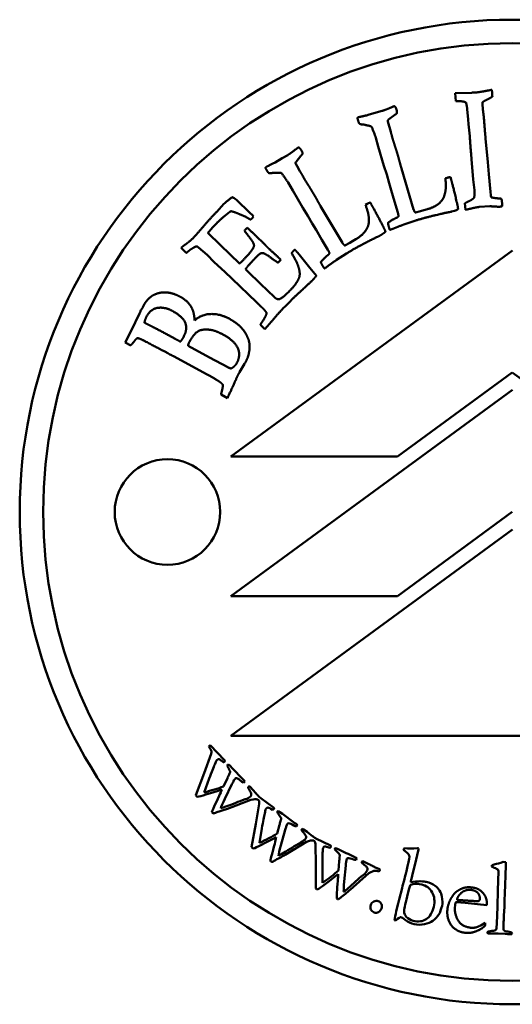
# Model space of a CAD drawing. Header units: millimetres. Extents: x 1466 to 4082, y 1234 to 2736.
# Tile 2 of 7: x 2220 to 2241, y 1453 to 1495. Entities that reach past the tile are written whole.
import ezdxf

# ---------------------------------------------------------------- set-up
doc = ezdxf.new("R2010")
doc.units = ezdxf.units.MM
doc.layers.add('Visibile (ISO)', color=7, linetype='Continuous', lineweight=50)

msp = doc.modelspace()

# ---------------------------------------------------------------- linework, layer by layer
at = {"layer": 'Visibile (ISO)'}
for p, q in [((2240.258, 1491.861), (2240.269, 1491.741)), ((2238.691, 1491.716), (2239.404, 1491.739)), ((2238.727, 1491.382), (2238.691, 1491.716)), ((2239.205, 1491.032), (2239.185, 1491.195)), ((2239.253, 1490.6), (2239.205, 1491.032)), ((2234.989, 1490.787), (2235.326, 1490.893)), ((2235.326, 1490.893), (2235.58, 1490.961)), ((2236.116, 1490.794), (2235.856, 1490.598)), ((2239.268, 1490.393), (2239.253, 1490.6)), ((2235.825, 1490.508), (2235.856, 1490.405)), ((2235.856, 1490.405), (2235.917, 1490.171)), ((2235.917, 1490.171), (2235.95, 1490.064)), ((2239.315, 1489.887), (2239.268, 1490.393)), ((2235.309, 1489.816), (2235.294, 1489.866)), ((2235.417, 1489.444), (2235.309, 1489.816)), ((2239.991, 1489.784), (2240.087, 1488.78)), ((2235.655, 1488.624), (2235.417, 1489.444)), ((2231.024, 1488.764), (2231.324, 1488.949)), ((2231.324, 1488.949), (2231.554, 1489.077)), ((2232.115, 1489.047), (2231.911, 1488.794)), ((2239.397, 1488.903), (2239.373, 1489.109)), ((2239.468, 1488.031), (2239.397, 1488.903)), ((2231.903, 1488.698), (2231.958, 1488.606)), ((2231.958, 1488.606), (2232.075, 1488.395)), ((2235.775, 1488.242), (2235.655, 1488.624)), ((2236.407, 1488.504), (2236.924, 1486.761)), ((2240.087, 1488.78), (2240.126, 1488.269)), ((2232.075, 1488.395), (2232.133, 1488.299)), ((2235.879, 1487.881), (2235.775, 1488.242)), ((2238.28, 1488.088), (2238.358, 1488.112)), ((2238.491, 1488.134), (2238.521, 1488.035)), ((2240.126, 1488.269), (2240.201, 1487.505)), ((2231.572, 1487.901), (2231.545, 1487.946)), ((2231.768, 1487.567), (2231.572, 1487.901)), ((2235.971, 1487.576), (2235.879, 1487.881)), ((2239.514, 1487.581), (2239.468, 1488.031)), ((2232.2, 1486.831), (2231.768, 1487.567)), ((2236.104, 1487.094), (2235.971, 1487.576)), ((2240.201, 1487.505), (2240.214, 1487.364)), ((2228.531, 1486.661), (2228.839, 1486.993)), ((2229.37, 1487.163), (2229.94, 1486.612)), ((2232.41, 1486.489), (2232.2, 1486.831)), ((2232.958, 1486.899), (2233.888, 1485.335)), ((2234.876, 1486.955), (2234.946, 1486.997)), ((2235.069, 1487.051), (2235.123, 1486.962)), ((2236.25, 1486.624), (2236.104, 1487.094)), ((2239.137, 1486.745), (2239.111, 1487.02)), ((2240.166, 1486.896), (2239.727, 1486.864)), ((2229.769, 1486.436), (2229.505, 1486.553)), ((2229.94, 1486.612), (2230.055, 1486.508)), ((2230.104, 1486.46), (2230.039, 1486.379)), ((2230.055, 1486.508), (2230.104, 1486.46)), ((2232.599, 1486.165), (2232.41, 1486.489)), ((2236.997, 1486.625), (2237.223, 1486.68)), ((2237.223, 1486.68), (2237.363, 1486.726)), ((2237.363, 1486.726), (2237.516, 1486.768)), ((2238.666, 1486.705), (2238.543, 1486.664)), ((2238.756, 1486.733), (2238.666, 1486.705)), ((2229.727, 1485.871), (2229.832, 1485.973)), ((2232.764, 1485.892), (2232.599, 1486.165)), ((2236.98, 1486.278), (2236.504, 1486.111)), ((2228.153, 1485.755), (2228.696, 1485.231)), ((2229.709, 1485.846), (2229.727, 1485.871)), ((2233.01, 1485.457), (2232.764, 1485.892)), ((2235.589, 1485.709), (2235.48, 1485.638)), ((2235.67, 1485.758), (2235.589, 1485.709)), ((2235.992, 1485.912), (2235.955, 1485.901)), ((2227.226, 1484.901), (2227.015, 1485.123)), ((2228.118, 1484.819), (2227.759, 1485.13)), ((2228.696, 1485.231), (2229.502, 1484.453)), ((2233.267, 1485.038), (2233.01, 1485.457)), ((2233.991, 1485.221), (2234.197, 1485.33)), ((2234.197, 1485.33), (2234.321, 1485.409)), ((2234.321, 1485.409), (2234.46, 1485.488)), ((2228.425, 1484.516), (2228.118, 1484.819)), ((2229.136, 1476.213), (2241.135, 1485.012)), ((2231.966, 1484.925), (2232.041, 1484.835)), ((2232.041, 1484.835), (2232.499, 1484.267)), ((2234.06, 1484.881), (2233.639, 1484.603)), ((2228.877, 1484.097), (2228.425, 1484.516)), ((2231.258, 1484.614), (2231.135, 1484.487)), ((2231.196, 1484.674), (2231.258, 1484.614)), ((2233.192, 1484.284), (2233.159, 1484.264)), ((2229.184, 1483.795), (2228.877, 1484.097)), ((2229.756, 1484.207), (2229.849, 1484.117)), ((2229.849, 1484.117), (2230.395, 1483.59)), ((2232.499, 1484.267), (2232.782, 1483.933)), ((2230.229, 1482.798), (2229.184, 1483.795)), ((2230.395, 1483.59), (2230.99, 1483.015)), ((2225.366, 1482.568), (2225.442, 1482.708)), ((2230.309, 1482.714), (2230.229, 1482.798)), ((2224.882, 1481.58), (2225.234, 1482.316)), ((2225.234, 1482.316), (2225.275, 1482.402)), ((2230.584, 1481.658), (2230.395, 1481.84)), ((2230.784, 1481.884), (2230.584, 1481.658)), ((2230.856, 1481.958), (2230.784, 1481.884)), ((2224.632, 1481.083), (2224.882, 1481.58)), ((2226.757, 1481.237), (2226.477, 1481.39)), ((2224.874, 1480.961), (2224.632, 1481.083)), ((2228.222, 1480.44), (2227.309, 1480.936)), ((2228.116, 1479.722), (2226.683, 1480.497)), ((2229.002, 1480.025), (2228.222, 1480.44)), ((2229.719, 1480.179), (2229.502, 1479.817)), ((2241.13, 1479.804), (2236.232, 1476.213)), ((2246.028, 1476.212), (2241.13, 1479.804)), ((2228.983, 1478.71), (2228.717, 1478.86)), ((2229.135, 1470.26), (2241.135, 1479.06)), ((2236.232, 1476.213), (2229.136, 1476.213)), ((2241.13, 1473.852), (2236.232, 1470.26)), ((2229.135, 1464.308), (2241.135, 1473.108)), ((2236.232, 1470.26), (2229.135, 1470.26)), ((2253.136, 1464.308), (2229.135, 1464.308)), ((2228.256, 1463.908), (2228.864, 1463.264)), ((2227.996, 1462.714), (2228.287, 1463.539)), ((2228.978, 1463.05), (2228.988, 1463.063)), ((2229.097, 1463.027), (2229.187, 1462.929)), ((2229.187, 1462.929), (2229.385, 1462.72)), ((2227.637, 1461.77), (2227.996, 1462.714)), ((2228.211, 1462.477), (2227.996, 1461.893)), ((2228.814, 1462.145), (2228.983, 1462.499)), ((2229.385, 1462.72), (2229.446, 1462.66)), ((2229.446, 1462.66), (2229.64, 1462.449)), ((2229.177, 1462.239), (2228.877, 1461.612)), ((2229.733, 1462.352), (2229.676, 1462.305)), ((2229.681, 1462.41), (2229.708, 1462.382)), ((2229.928, 1462.146), (2229.951, 1462.122)), ((2229.951, 1462.122), (2230.082, 1461.988)), ((2230.392, 1461.659), (2230.404, 1461.647)), ((2230.404, 1461.647), (2230.955, 1461.242)), ((2229.985, 1461.577), (2228.982, 1461.193)), ((2230.199, 1460.546), (2230.337, 1461.409)), ((2231.105, 1461.052), (2231.112, 1461.066)), ((2231.226, 1461.05), (2231.332, 1460.97)), ((2231.332, 1460.97), (2231.565, 1460.8)), ((2231.565, 1460.8), (2231.636, 1460.751)), ((2230.014, 1459.552), (2230.199, 1460.546)), ((2230.453, 1460.351), (2230.346, 1459.738)), ((2231.106, 1460.132), (2231.209, 1460.51)), ((2231.636, 1460.751), (2231.863, 1460.579)), ((2231.911, 1460.547), (2231.942, 1460.524)), ((2231.972, 1460.499), (2231.925, 1460.444)), ((2231.446, 1460.289), (2231.262, 1459.619)), ((2232.201, 1460.332), (2232.228, 1460.312)), ((2232.228, 1460.312), (2232.381, 1460.204)), ((2232.744, 1459.936), (2232.758, 1459.926)), ((2232.758, 1459.926), (2233.373, 1459.626)), ((2232.359, 1459.783), (2231.441, 1459.225)), ((2232.754, 1458.806), (2232.736, 1459.68)), ((2233.555, 1459.466), (2233.56, 1459.481)), ((2233.675, 1459.486), (2233.793, 1459.426)), ((2233.793, 1459.426), (2234.052, 1459.3)), ((2234.052, 1459.3), (2234.131, 1459.265)), ((2234.131, 1459.265), (2234.386, 1459.136)), ((2234.438, 1459.113), (2234.473, 1459.096)), ((2236.493, 1459.438), (2236.496, 1459.449)), ((2237.135, 1459.452), (2236.974, 1458.785)), ((2232.75, 1457.795), (2232.754, 1458.806)), ((2233.72, 1458.56), (2233.754, 1458.951)), ((2234.027, 1458.776), (2233.966, 1458.084)), ((2234.507, 1459.077), (2234.471, 1459.014)), ((2234.762, 1458.954), (2234.792, 1458.939)), ((2234.792, 1458.939), (2234.962, 1458.86)), ((2235.367, 1458.661), (2235.47, 1458.611)), ((2236.63, 1458.609), (2236.662, 1458.743)), ((2236.974, 1458.785), (2236.92, 1458.571)), ((2240.251, 1458.731), (2240.253, 1458.783)), ((2240.743, 1458.924), (2240.852, 1458.921)), ((2240.852, 1458.921), (2240.848, 1458.794)), ((2233.038, 1458.66), (2233.043, 1458.037)), ((2235.016, 1458.441), (2234.212, 1457.728)), ((2236.516, 1458.137), (2236.564, 1458.334)), ((2236.564, 1458.334), (2236.586, 1458.414)), ((2236.865, 1458.333), (2236.814, 1458.143)), ((2236.92, 1458.571), (2236.865, 1458.333)), ((2240.534, 1458.193), (2240.547, 1458.463)), ((2236.433, 1457.813), (2236.45, 1457.907)), ((2236.45, 1457.907), (2236.516, 1458.137)), ((2236.8, 1458.063), (2237.002, 1458.09)), ((2240.52, 1457.642), (2240.534, 1458.193)), ((2236.31, 1457.324), (2236.433, 1457.813)), ((2240.495, 1457.095), (2240.52, 1457.642)), ((2236.185, 1456.82), (2236.271, 1457.154)), ((2236.271, 1457.154), (2236.31, 1457.324)), ((2238.697, 1457.08), (2238.682, 1456.969)), ((2238.7, 1457.103), (2238.697, 1457.08)), ((2238.7, 1457.127), (2238.7, 1457.103)), ((2238.88, 1457.3), (2238.774, 1457.312)), ((2239.122, 1457.18), (2238.949, 1457.2)), ((2240.044, 1457.081), (2239.122, 1457.18)), ((2240.048, 1457.112), (2240.044, 1457.081)), ((2240.482, 1456.562), (2240.495, 1457.095)), ((2236.172, 1456.43), (2236.107, 1456.448)), ((2239.79, 1456.219), (2239.974, 1456.334)), ((2239.974, 1456.334), (2239.976, 1456.242)), ((2240.526, 1455.872), (2240.139, 1455.866)), ((2240.827, 1455.853), (2240.526, 1455.872))]:
    msp.add_line(p, q, dxfattribs=at)
for centre, radius in [((2241.13, 1473.852), 21), ((2241.13, 1473.852), 20), ((2226.43, 1473.852), 2.25)]:
    msp.add_circle(centre, radius, dxfattribs=at)
for centre, radius, start, end in [((2225.673, 1482.254), 0.425, 151.4562, 159.6257), ((2239.721, 1456.272), 0.257, 345.2569, 353.3762)]:
    msp.add_arc(centre, radius, start, end, dxfattribs=at)
for points, degree in [([(2240.033, 1491.818), (2240.211, 1491.852), (2240.258, 1491.861)], 2), ([(2239.404, 1491.739), (2239.533, 1491.742), (2239.567, 1491.745)], 2), ([(2239.567, 1491.745), (2239.713, 1491.759), (2240.033, 1491.818)], 2), ([(2240.28, 1491.573), (2240.187, 1491.508), (2239.942, 1491.39), (2239.861, 1491.331)], 2), ([(2240.269, 1491.741), (2240.275, 1491.676), (2240.28, 1491.573)], 2), ([(2235.58, 1490.961), (2235.745, 1491.011), (2235.991, 1491.121)], 2), ([(2235.991, 1491.121), (2236.063, 1491.151), (2236.075, 1491.155)], 2), ([(2236.075, 1491.155), (2236.112, 1491.166), (2236.133, 1491.141)], 2), ([(2236.133, 1491.141), (2236.166, 1491.106), (2236.197, 1491.003)], 2), ([(2236.197, 1491.003), (2236.222, 1490.921), (2236.211, 1490.868)], 2), ([(2238.814, 1491.377), (2238.762, 1491.377), (2238.727, 1491.382)], 2), ([(2239.157, 1491.318), (2239.047, 1491.381), (2238.814, 1491.377)], 2), ([(2239.185, 1491.195), (2239.177, 1491.233), (2239.157, 1491.318)], 2), ([(2239.861, 1491.331), (2239.857, 1491.231), (2239.874, 1491.046)], 2), ([(2239.874, 1491.046), (2239.89, 1490.879), (2239.908, 1490.777)], 2), ([(2234.527, 1490.661), (2234.542, 1490.684), (2234.567, 1490.691)], 2), ([(2234.55, 1490.569), (2234.541, 1490.598), (2234.527, 1490.661)], 2), ([(2234.567, 1490.691), (2234.621, 1490.707), (2234.989, 1490.787)], 2), ([(2235.856, 1490.598), (2235.846, 1490.586), (2235.823, 1490.557)], 2), ([(2236.211, 1490.868), (2236.202, 1490.838), (2236.116, 1490.794)], 2), ([(2239.908, 1490.777), (2239.959, 1490.132), (2239.991, 1489.784)], 2), ([(2234.598, 1490.426), (2234.565, 1490.519), (2234.55, 1490.569)], 2), ([(2234.737, 1490.382), (2234.644, 1490.39), (2234.598, 1490.426)], 2), ([(2234.859, 1490.365), (2234.79, 1490.385), (2234.737, 1490.382)], 2), ([(2234.966, 1490.339), (2234.953, 1490.339), (2234.859, 1490.365)], 2), ([(2235.294, 1489.866), (2235.16, 1490.249), (2235.105, 1490.313), (2234.966, 1490.339)], 2), ([(2235.823, 1490.557), (2235.823, 1490.53), (2235.825, 1490.508)], 2), ([(2235.95, 1490.064), (2235.955, 1490.047), (2236.007, 1489.86)], 2), ([(2236.007, 1489.86), (2236.016, 1489.814), (2236.031, 1489.764)], 2), ([(2236.031, 1489.764), (2236.049, 1489.706), (2236.095, 1489.567)], 2), ([(2239.373, 1489.109), (2239.317, 1489.861), (2239.315, 1489.887)], 2), ([(2231.554, 1489.077), (2231.702, 1489.166), (2231.913, 1489.333)], 2), ([(2231.913, 1489.333), (2231.975, 1489.381), (2231.986, 1489.387)], 2), ([(2231.986, 1489.387), (2232.02, 1489.407), (2232.046, 1489.388)], 2), ([(2232.046, 1489.388), (2232.087, 1489.362), (2232.142, 1489.27)], 2), ([(2236.095, 1489.567), (2236.165, 1489.35), (2236.215, 1489.185)], 2), ([(2232.189, 1489.142), (2232.188, 1489.111), (2232.115, 1489.047)], 2), ([(2232.142, 1489.27), (2232.187, 1489.196), (2232.189, 1489.142)], 2), ([(2236.215, 1489.185), (2236.274, 1488.991), (2236.339, 1488.745)], 2), ([(2230.607, 1488.528), (2230.616, 1488.554), (2230.639, 1488.568)], 2), ([(2230.652, 1488.445), (2230.636, 1488.471), (2230.607, 1488.528)], 2), ([(2230.639, 1488.568), (2230.687, 1488.597), (2231.024, 1488.764)], 2), ([(2231.911, 1488.794), (2231.904, 1488.78), (2231.889, 1488.746)], 2), ([(2231.889, 1488.746), (2231.895, 1488.719), (2231.903, 1488.698)], 2), ([(2236.339, 1488.745), (2236.362, 1488.653), (2236.407, 1488.504)], 2), ([(2230.733, 1488.318), (2230.679, 1488.401), (2230.652, 1488.445)], 2), ([(2230.879, 1488.31), (2230.787, 1488.295), (2230.733, 1488.318)], 2), ([(2231.002, 1488.323), (2230.93, 1488.325), (2230.879, 1488.31)], 2), ([(2231.112, 1488.324), (2231.098, 1488.321), (2231.002, 1488.323)], 2), ([(2231.545, 1487.946), (2231.322, 1488.284), (2231.252, 1488.333), (2231.112, 1488.324)], 2), ([(2232.133, 1488.299), (2232.141, 1488.284), (2232.238, 1488.115)], 2), ([(2232.238, 1488.115), (2232.258, 1488.072), (2232.285, 1488.028)], 2), ([(2238.231, 1487.353), (2238.28, 1487.49), (2238.303, 1487.771), (2238.28, 1488.088)], 2), ([(2238.358, 1488.112), (2238.416, 1488.129), (2238.491, 1488.134)], 2), ([(2232.285, 1488.028), (2232.316, 1487.976), (2232.395, 1487.853)], 2), ([(2232.395, 1487.853), (2232.517, 1487.659), (2232.605, 1487.512)], 2), ([(2238.521, 1488.035), (2238.601, 1487.771), (2238.757, 1487.102)], 2), ([(2228.839, 1486.993), (2228.944, 1487.101), (2229.191, 1487.276)], 2), ([(2229.191, 1487.276), (2229.277, 1487.253), (2229.37, 1487.163)], 2), ([(2232.605, 1487.512), (2232.71, 1487.338), (2232.833, 1487.115)], 2), ([(2238.078, 1487.086), (2238.213, 1487.235), (2238.231, 1487.353)], 2), ([(2239.268, 1487.103), (2239.426, 1487.178), (2239.497, 1487.25)], 2), ([(2239.497, 1487.25), (2239.533, 1487.375), (2239.514, 1487.581)], 2), ([(2240.214, 1487.364), (2240.216, 1487.334), (2240.231, 1487.274)], 2), ([(2240.231, 1487.274), (2240.385, 1487.241), (2240.512, 1487.231)], 2), ([(2240.512, 1487.231), (2240.533, 1487.229), (2240.669, 1487.215)], 2), ([(2232.833, 1487.115), (2232.878, 1487.032), (2232.958, 1486.899)], 2), ([(2235.009, 1486.23), (2235.023, 1486.374), (2234.977, 1486.653), (2234.876, 1486.955)], 2), ([(2234.946, 1486.997), (2234.998, 1487.028), (2235.069, 1487.051)], 2), ([(2235.123, 1486.962), (2235.265, 1486.726), (2235.581, 1486.116)], 2), ([(2237.516, 1486.768), (2237.9, 1486.884), (2238.078, 1487.086)], 2), ([(2238.757, 1487.102), (2238.821, 1486.833), (2238.817, 1486.769)], 2), ([(2239.111, 1487.02), (2239.16, 1487.05), (2239.268, 1487.103)], 2), ([(2239.727, 1486.864), (2239.594, 1486.852), (2239.349, 1486.79)], 2), ([(2240.501, 1486.875), (2240.462, 1486.876), (2240.166, 1486.896)], 2), ([(2240.567, 1486.868), (2240.545, 1486.866), (2240.501, 1486.875)], 2), ([(2240.656, 1486.885), (2240.575, 1486.869), (2240.567, 1486.868)], 2), ([(2240.703, 1486.894), (2240.673, 1486.891), (2240.656, 1486.885)], 2), ([(2240.669, 1487.215), (2240.688, 1487.1), (2240.695, 1487.023)], 2), ([(2240.695, 1487.023), (2240.699, 1486.98), (2240.703, 1486.894)], 2), ([(2227.861, 1485.918), (2228.222, 1486.342), (2228.531, 1486.661)], 2), ([(2228.887, 1486.497), (2228.704, 1486.35), (2228.518, 1486.158)], 2), ([(2229.008, 1486.59), (2228.987, 1486.575), (2228.887, 1486.497)], 2), ([(2229.14, 1486.684), (2229.08, 1486.658), (2229.008, 1486.59)], 2), ([(2229.505, 1486.553), (2229.342, 1486.633), (2229.14, 1486.684)], 2), ([(2229.973, 1486.323), (2229.902, 1486.362), (2229.769, 1486.436)], 2), ([(2235.832, 1486.188), (2235.897, 1486.243), (2236.146, 1486.386), (2236.171, 1486.393)], 2), ([(2236.171, 1486.393), (2236.262, 1486.421), (2236.281, 1486.476)], 2), ([(2236.281, 1486.476), (2236.267, 1486.567), (2236.25, 1486.624)], 2), ([(2236.924, 1486.761), (2236.958, 1486.649), (2236.997, 1486.625)], 2), ([(2238.25, 1486.607), (2238.203, 1486.597), (2237.372, 1486.396), (2236.98, 1486.278)], 2), ([(2238.543, 1486.664), (2238.522, 1486.658), (2238.25, 1486.607)], 2), ([(2238.817, 1486.769), (2238.769, 1486.737), (2238.756, 1486.733)], 2), ([(2239.349, 1486.79), (2239.188, 1486.754), (2239.137, 1486.745)], 2), ([(2228.518, 1486.158), (2228.309, 1485.941), (2228.153, 1485.755)], 2), ([(2229.832, 1485.973), (2230.083, 1485.743), (2230.21, 1485.62)], 2), ([(2230.039, 1486.379), (2230.024, 1486.364), (2229.973, 1486.323)], 2), ([(2234.926, 1485.934), (2235.02, 1486.111), (2235.009, 1486.23)], 2), ([(2235.581, 1486.116), (2235.708, 1485.871), (2235.721, 1485.808)], 2), ([(2235.883, 1485.96), (2235.837, 1486.113), (2235.832, 1486.188)], 2), ([(2236.504, 1486.111), (2236.227, 1486.014), (2235.992, 1485.912)], 2), ([(2227.211, 1485.276), (2227.379, 1485.388), (2227.559, 1485.574)], 2), ([(2227.559, 1485.574), (2227.619, 1485.636), (2227.861, 1485.918)], 2), ([(2230.056, 1485.392), (2230.009, 1485.467), (2229.709, 1485.846)], 2), ([(2230.21, 1485.62), (2230.499, 1485.342), (2230.66, 1485.174), (2230.707, 1485.129)], 2), ([(2234.46, 1485.488), (2234.803, 1485.694), (2234.926, 1485.934)], 2), ([(2235.48, 1485.638), (2235.462, 1485.627), (2235.21, 1485.511)], 2), ([(2235.721, 1485.808), (2235.681, 1485.764), (2235.67, 1485.758)], 2), ([(2235.908, 1485.891), (2235.892, 1485.931), (2235.883, 1485.96)], 2), ([(2235.955, 1485.901), (2235.943, 1485.897), (2235.908, 1485.891)], 2), ([(2227.015, 1485.123), (2227.123, 1485.216), (2227.211, 1485.276)], 2), ([(2227.539, 1485.126), (2227.413, 1485.057), (2227.313, 1484.967)], 2), ([(2227.612, 1485.164), (2227.585, 1485.148), (2227.539, 1485.126)], 2), ([(2227.7, 1485.181), (2227.651, 1485.192), (2227.612, 1485.164)], 2), ([(2227.759, 1485.13), (2227.746, 1485.142), (2227.7, 1485.181)], 2), ([(2229.586, 1484.521), (2229.898, 1484.844), (2230.124, 1485.152), (2230.115, 1485.286), (2230.056, 1485.392)], 2), ([(2230.707, 1485.129), (2230.781, 1485.057), (2231.119, 1484.749), (2231.196, 1484.674)], 2), ([(2233.888, 1485.335), (2233.948, 1485.235), (2233.991, 1485.221)], 2), ([(2235.21, 1485.511), (2235.167, 1485.49), (2234.411, 1485.092), (2234.06, 1484.881)], 2), ([(2227.313, 1484.967), (2227.277, 1484.935), (2227.226, 1484.901)], 2), ([(2230.403, 1484.883), (2230.348, 1484.864), (2230.127, 1484.634)], 2), ([(2230.546, 1484.882), (2230.476, 1484.908), (2230.403, 1484.883)], 2), ([(2230.925, 1484.636), (2230.638, 1484.847), (2230.546, 1484.882)], 2), ([(2231.723, 1484.89), (2231.767, 1484.955), (2231.8, 1484.989)], 2), ([(2232.046, 1484.189), (2231.977, 1484.489), (2231.723, 1484.89)], 2), ([(2231.8, 1484.989), (2231.818, 1485.008), (2231.86, 1485.045)], 2), ([(2231.86, 1485.045), (2231.922, 1484.973), (2231.966, 1484.925)], 2), ([(2232.969, 1484.512), (2233.018, 1484.582), (2233.225, 1484.781), (2233.247, 1484.795)], 2), ([(2233.247, 1484.795), (2233.328, 1484.843), (2233.333, 1484.902)], 2), ([(2233.333, 1484.902), (2233.298, 1484.986), (2233.267, 1485.038)], 2), ([(2229.502, 1484.453), (2229.556, 1484.49), (2229.586, 1484.521)], 2), ([(2230.127, 1484.634), (2229.866, 1484.364), (2229.756, 1484.207)], 2), ([(2231.135, 1484.487), (2231.086, 1484.523), (2230.925, 1484.636)], 2), ([(2233.074, 1484.304), (2232.992, 1484.44), (2232.969, 1484.512)], 2), ([(2233.116, 1484.243), (2233.09, 1484.278), (2233.074, 1484.304)], 2), ([(2233.639, 1484.603), (2233.394, 1484.441), (2233.192, 1484.284)], 2), ([(2232.022, 1483.798), (2232.098, 1483.958), (2232.046, 1484.189)], 2), ([(2232.782, 1483.933), (2232.677, 1483.806), (2232.614, 1483.741)], 2), ([(2233.159, 1484.264), (2233.147, 1484.257), (2233.116, 1484.243)], 2), ([(2231.674, 1483.32), (2231.913, 1483.568), (2232.022, 1483.798)], 2), ([(2232.614, 1483.741), (2232.516, 1483.639), (2232.068, 1483.232)], 2), ([(2225.442, 1482.708), (2225.529, 1482.877), (2225.714, 1483.027)], 2), ([(2225.714, 1483.027), (2225.777, 1483.08), (2226.073, 1483.209), (2226.427, 1483.228), (2226.799, 1483.128), (2226.985, 1483.027)], 2), ([(2226.985, 1483.027), (2227.189, 1482.916), (2227.451, 1482.621), (2227.521, 1482.426)], 2), ([(2231.18, 1482.927), (2231.311, 1482.945), (2231.674, 1483.32)], 2), ([(2232.068, 1483.232), (2231.753, 1482.943), (2231.337, 1482.512)], 2), ([(2230.474, 1482.561), (2230.427, 1482.606), (2230.309, 1482.714)], 2), ([(2230.99, 1483.015), (2231.095, 1482.913), (2231.18, 1482.927)], 2), ([(2225.3, 1482.457), (2225.313, 1482.479), (2225.366, 1482.568)], 2), ([(2225.446, 1481.931), (2225.491, 1482.103), (2225.542, 1482.197)], 2), ([(2225.542, 1482.197), (2225.717, 1482.519), (2226.322, 1482.602), (2226.644, 1482.427)], 2), ([(2226.644, 1482.427), (2227.098, 1482.18), (2227.29, 1481.639), (2227.112, 1481.314)], 2), ([(2227.521, 1482.426), (2227.556, 1482.328), (2227.592, 1482.024)], 2), ([(2227.592, 1482.024), (2227.885, 1482.292), (2228.682, 1482.304), (2229.057, 1482.1)], 2), ([(2230.657, 1482.348), (2230.594, 1482.444), (2230.474, 1482.561)], 2), ([(2230.495, 1482.007), (2230.644, 1482.223), (2230.657, 1482.348)], 2), ([(2231.337, 1482.512), (2231.13, 1482.298), (2230.856, 1481.958)], 2), ([(2225.668, 1481.815), (2225.522, 1481.89), (2225.446, 1481.931)], 2), ([(2226.477, 1481.39), (2225.962, 1481.67), (2225.668, 1481.815)], 2), ([(2229.057, 1482.1), (2229.28, 1481.979), (2229.494, 1481.794)], 2), ([(2229.494, 1481.794), (2229.653, 1481.653), (2229.757, 1481.474)], 2), ([(2230.395, 1481.84), (2230.415, 1481.887), (2230.495, 1482.007)], 2), ([(2227.382, 1481.142), (2227.551, 1481.453), (2227.906, 1481.662), (2228.234, 1481.626)], 2), ([(2228.234, 1481.626), (2228.474, 1481.598), (2228.796, 1481.423)], 2), ([(2228.796, 1481.423), (2229.11, 1481.252), (2229.452, 1480.879), (2229.512, 1480.439), (2229.376, 1480.189)], 2), ([(2229.757, 1481.474), (2229.895, 1481.242), (2229.951, 1480.848), (2229.887, 1480.569)], 2), ([(2225.027, 1481.153), (2225.001, 1481.113), (2224.874, 1480.961)], 2), ([(2225.141, 1481.262), (2225.087, 1481.243), (2225.027, 1481.153)], 2), ([(2225.186, 1481.263), (2225.165, 1481.269), (2225.141, 1481.262)], 2), ([(2225.512, 1481.115), (2225.256, 1481.249), (2225.186, 1481.263)], 2), ([(2226.683, 1480.497), (2226.459, 1480.619), (2225.512, 1481.115)], 2), ([(2226.982, 1481.119), (2226.832, 1481.196), (2226.757, 1481.237)], 2), ([(2227.112, 1481.314), (2227.048, 1481.196), (2226.982, 1481.119)], 2), ([(2227.309, 1480.936), (2227.308, 1481.006), (2227.382, 1481.142)], 2), ([(2229.887, 1480.569), (2229.855, 1480.429), (2229.719, 1480.179)], 2), ([(2229.376, 1480.189), (2229.308, 1480.065), (2229.141, 1479.974)], 2), ([(2228.658, 1479.402), (2228.479, 1479.524), (2228.116, 1479.722)], 2), ([(2229.141, 1479.974), (2229.055, 1479.996), (2229.002, 1480.025)], 2), ([(2229.502, 1479.817), (2229.374, 1479.582), (2229.231, 1479.238)], 2), ([(2228.785, 1479.284), (2228.726, 1479.356), (2228.658, 1479.402)], 2), ([(2228.747, 1479.006), (2228.795, 1479.166), (2228.785, 1479.284)], 2), ([(2228.717, 1478.86), (2228.723, 1478.926), (2228.747, 1479.006)], 2), ([(2229.231, 1479.238), (2229.189, 1479.143), (2228.983, 1478.71)], 2), ([(2228.192, 1463.847), (2228.207, 1463.863), (2228.219, 1463.877), (2228.229, 1463.886)], 3), ([(2228.241, 1463.776), (2228.219, 1463.807), (2228.202, 1463.83), (2228.192, 1463.847)], 3), ([(2228.229, 1463.886), (2228.234, 1463.891), (2228.243, 1463.898), (2228.256, 1463.908)], 3), ([(2228.306, 1463.647), (2228.299, 1463.677), (2228.278, 1463.72), (2228.241, 1463.776)], 3), ([(2228.287, 1463.539), (2228.302, 1463.592), (2228.308, 1463.628), (2228.306, 1463.647)], 3), ([(2228.547, 1463.281), (2228.536, 1463.27), (2228.526, 1463.259), (2228.518, 1463.247)], 3), ([(2228.445, 1463.087), (2228.394, 1462.965), (2228.316, 1462.761), (2228.211, 1462.477)], 3), ([(2228.518, 1463.247), (2228.508, 1463.233), (2228.484, 1463.179), (2228.445, 1463.087)], 3), ([(2228.868, 1463.207), (2228.847, 1463.187), (2228.824, 1463.18), (2228.798, 1463.187)], 3), ([(2228.988, 1463.063), (2228.995, 1463.07), (2229.008, 1463.076), (2229.027, 1463.082)], 3), ([(2229.027, 1463.082), (2229.059, 1463.06), (2229.083, 1463.042), (2229.097, 1463.027)], 3), ([(2229.319, 1462.481), (2229.294, 1462.457), (2229.27, 1462.421), (2229.246, 1462.373)], 3), ([(2229.373, 1462.496), (2229.347, 1462.496), (2229.329, 1462.491), (2229.319, 1462.481)], 3), ([(2229.575, 1462.367), (2229.497, 1462.433), (2229.43, 1462.477), (2229.373, 1462.496)], 3), ([(2229.64, 1462.449), (2229.655, 1462.433), (2229.669, 1462.42), (2229.681, 1462.41)], 3), ([(2227.996, 1461.893), (2228.304, 1461.969), (2228.577, 1462.053), (2228.814, 1462.145)], 3), ([(2229.246, 1462.373), (2229.24, 1462.357), (2229.217, 1462.312), (2229.177, 1462.239)], 3), ([(2229.676, 1462.305), (2229.651, 1462.312), (2229.617, 1462.332), (2229.575, 1462.367)], 3), ([(2229.708, 1462.382), (2229.714, 1462.375), (2229.722, 1462.365), (2229.733, 1462.352)], 3), ([(2229.863, 1462.106), (2229.867, 1462.119), (2229.872, 1462.129), (2229.878, 1462.135)], 3), ([(2229.928, 1461.988), (2229.897, 1462.038), (2229.875, 1462.077), (2229.863, 1462.106)], 3), ([(2229.878, 1462.135), (2229.887, 1462.143), (2229.903, 1462.147), (2229.928, 1462.146)], 3), ([(2227.665, 1461.732), (2227.658, 1461.74), (2227.649, 1461.752), (2227.637, 1461.77)], 3), ([(2227.703, 1461.7), (2227.685, 1461.714), (2227.672, 1461.725), (2227.665, 1461.732)], 3), ([(2228.747, 1462.009), (2228.192, 1461.828), (2227.844, 1461.725), (2227.703, 1461.7)], 3), ([(2228.324, 1461.055), (2228.356, 1461.144), (2228.459, 1461.374), (2228.634, 1461.743)], 3), ([(2228.634, 1461.743), (2228.681, 1461.844), (2228.719, 1461.932), (2228.747, 1462.009)], 3), ([(2228.877, 1461.612), (2228.786, 1461.426), (2228.727, 1461.292), (2228.699, 1461.211)], 3), ([(2229.743, 1461.598), (2229.842, 1461.63), (2229.916, 1461.669), (2229.965, 1461.716)], 3), ([(2230.277, 1461.772), (2230.309, 1461.738), (2230.347, 1461.701), (2230.392, 1461.659)], 3), ([(2228.982, 1461.193), (2228.889, 1461.157), (2228.741, 1461.108), (2228.537, 1461.046)], 3), ([(2228.699, 1461.211), (2228.829, 1461.245), (2229.045, 1461.326), (2229.348, 1461.452)], 3), ([(2229.348, 1461.452), (2229.456, 1461.497), (2229.588, 1461.546), (2229.743, 1461.598)], 3), ([(2230.337, 1461.519), (2230.33, 1461.535), (2230.318, 1461.554), (2230.3, 1461.577)], 3), ([(2230.337, 1461.409), (2230.343, 1461.463), (2230.343, 1461.5), (2230.337, 1461.519)], 3), ([(2230.639, 1461.202), (2230.63, 1461.189), (2230.623, 1461.176), (2230.618, 1461.163)], 3), ([(2230.969, 1461.186), (2230.952, 1461.163), (2230.93, 1461.152), (2230.903, 1461.154)], 3), ([(2228.347, 1461.015), (2228.339, 1461.024), (2228.331, 1461.037), (2228.324, 1461.055)], 3), ([(2230.574, 1460.993), (2230.545, 1460.863), (2230.505, 1460.649), (2230.453, 1460.351)], 3), ([(2230.618, 1461.163), (2230.61, 1461.147), (2230.596, 1461.09), (2230.574, 1460.993)], 3), ([(2231.112, 1461.066), (2231.119, 1461.074), (2231.13, 1461.083), (2231.147, 1461.092)], 3), ([(2231.147, 1461.092), (2231.183, 1461.076), (2231.21, 1461.062), (2231.226, 1461.05)], 3), ([(2231.49, 1460.433), (2231.486, 1460.417), (2231.472, 1460.368), (2231.446, 1460.289)], 3), ([(2231.542, 1460.553), (2231.522, 1460.525), (2231.504, 1460.485), (2231.49, 1460.433)], 3), ([(2231.592, 1460.577), (2231.567, 1460.572), (2231.55, 1460.564), (2231.542, 1460.553)], 3), ([(2231.815, 1460.486), (2231.726, 1460.538), (2231.652, 1460.568), (2231.592, 1460.577)], 3), ([(2231.925, 1460.444), (2231.899, 1460.446), (2231.862, 1460.46), (2231.815, 1460.486)], 3), ([(2231.863, 1460.579), (2231.881, 1460.566), (2231.897, 1460.555), (2231.911, 1460.547)], 3), ([(2231.942, 1460.524), (2231.949, 1460.519), (2231.959, 1460.511), (2231.972, 1460.499)], 3), ([(2231.064, 1459.985), (2230.551, 1459.708), (2230.227, 1459.545), (2230.092, 1459.495)], 3), ([(2230.346, 1459.738), (2230.635, 1459.867), (2230.889, 1459.998), (2231.106, 1460.132)], 3), ([(2231, 1459.704), (2231.029, 1459.812), (2231.05, 1459.905), (2231.064, 1459.985)], 3), ([(2232.144, 1460.281), (2232.146, 1460.295), (2232.149, 1460.305), (2232.154, 1460.312)], 3), ([(2232.229, 1460.177), (2232.19, 1460.22), (2232.162, 1460.255), (2232.144, 1460.281)], 3), ([(2232.154, 1460.312), (2232.161, 1460.322), (2232.177, 1460.329), (2232.201, 1460.332)], 3), ([(2232.611, 1460.026), (2232.649, 1459.999), (2232.693, 1459.969), (2232.744, 1459.936)], 3), ([(2230.049, 1459.52), (2230.04, 1459.526), (2230.029, 1459.537), (2230.014, 1459.552)], 3), ([(2230.092, 1459.495), (2230.072, 1459.506), (2230.057, 1459.514), (2230.049, 1459.52)], 3), ([(2230.819, 1458.971), (2230.834, 1459.065), (2230.894, 1459.31), (2231, 1459.704)], 3), ([(2231.262, 1459.619), (2231.207, 1459.419), (2231.172, 1459.277), (2231.16, 1459.192)], 3), ([(2231.16, 1459.192), (2231.281, 1459.249), (2231.479, 1459.367), (2231.755, 1459.545)], 3), ([(2231.755, 1459.545), (2231.853, 1459.609), (2231.974, 1459.68), (2232.118, 1459.76)], 3), ([(2232.118, 1459.76), (2232.209, 1459.809), (2232.275, 1459.861), (2232.315, 1459.915)], 3), ([(2232.716, 1459.788), (2232.706, 1459.803), (2232.691, 1459.819), (2232.669, 1459.839)], 3), ([(2232.736, 1459.68), (2232.731, 1459.734), (2232.725, 1459.77), (2232.716, 1459.788)], 3), ([(2233.07, 1459.53), (2233.063, 1459.516), (2233.058, 1459.502), (2233.055, 1459.488)], 3), ([(2233.397, 1459.574), (2233.384, 1459.547), (2233.365, 1459.533), (2233.338, 1459.53)], 3), ([(2233.56, 1459.481), (2233.564, 1459.49), (2233.574, 1459.501), (2233.59, 1459.512)], 3), ([(2233.59, 1459.512), (2233.628, 1459.504), (2233.656, 1459.495), (2233.675, 1459.486)], 3), ([(2236.496, 1459.449), (2236.499, 1459.464), (2236.51, 1459.483), (2236.528, 1459.507)], 3), ([(2236.528, 1459.507), (2236.7, 1459.496), (2236.886, 1459.498), (2237.085, 1459.512)], 3), ([(2237.085, 1459.512), (2237.096, 1459.511), (2237.112, 1459.508), (2237.134, 1459.503)], 3), ([(2237.134, 1459.503), (2237.137, 1459.478), (2237.137, 1459.461), (2237.135, 1459.452)], 3), ([(2231.441, 1459.225), (2231.356, 1459.173), (2231.219, 1459.098), (2231.03, 1459.001)], 3), ([(2233.043, 1459.313), (2233.038, 1459.18), (2233.037, 1458.962), (2233.038, 1458.66)], 3), ([(2233.055, 1459.488), (2233.051, 1459.471), (2233.047, 1459.413), (2233.043, 1459.313)], 3), ([(2234.119, 1459.086), (2234.095, 1459.076), (2234.08, 1459.065), (2234.074, 1459.053)], 3), ([(2234.354, 1459.036), (2234.258, 1459.071), (2234.179, 1459.088), (2234.119, 1459.086)], 3), ([(2234.386, 1459.136), (2234.406, 1459.126), (2234.423, 1459.119), (2234.438, 1459.113)], 3), ([(2234.473, 1459.096), (2234.481, 1459.093), (2234.492, 1459.086), (2234.507, 1459.077)], 3), ([(2236.736, 1459.204), (2236.707, 1459.278), (2236.627, 1459.356), (2236.493, 1459.438)], 3), ([(2236.662, 1458.743), (2236.728, 1459.003), (2236.753, 1459.157), (2236.736, 1459.204)], 3), ([(2230.848, 1458.937), (2230.838, 1458.944), (2230.829, 1458.955), (2230.819, 1458.971)], 3), ([(2234.044, 1458.926), (2234.044, 1458.909), (2234.038, 1458.859), (2234.027, 1458.776)], 3), ([(2234.074, 1459.053), (2234.059, 1459.022), (2234.049, 1458.979), (2234.044, 1458.926)], 3), ([(2234.471, 1459.014), (2234.444, 1459.011), (2234.406, 1459.019), (2234.354, 1459.036)], 3), ([(2234.715, 1458.893), (2234.714, 1458.907), (2234.716, 1458.918), (2234.719, 1458.925)], 3), ([(2234.817, 1458.806), (2234.771, 1458.842), (2234.737, 1458.871), (2234.715, 1458.893)], 3), ([(2234.719, 1458.925), (2234.725, 1458.936), (2234.739, 1458.946), (2234.762, 1458.954)], 3), ([(2235.22, 1458.726), (2235.262, 1458.706), (2235.311, 1458.684), (2235.367, 1458.661)], 3), ([(2240.42, 1458.653), (2240.338, 1458.689), (2240.282, 1458.715), (2240.251, 1458.731)], 3), ([(2240.253, 1458.783), (2240.296, 1458.796), (2240.344, 1458.809), (2240.397, 1458.823)], 3), ([(2240.397, 1458.823), (2240.475, 1458.845), (2240.591, 1458.879), (2240.743, 1458.924)], 3), ([(2240.848, 1458.794), (2240.81, 1457.53), (2240.784, 1456.777), (2240.769, 1456.533)], 3), ([(2233.705, 1458.409), (2233.25, 1458.045), (2232.96, 1457.826), (2232.836, 1457.753)], 3), ([(2233.043, 1458.037), (2233.305, 1458.216), (2233.53, 1458.391), (2233.72, 1458.56)], 3), ([(2233.692, 1458.121), (2233.702, 1458.232), (2233.706, 1458.328), (2233.705, 1458.409)], 3), ([(2234.464, 1458.1), (2234.549, 1458.18), (2234.655, 1458.272), (2234.782, 1458.376)], 3), ([(2234.782, 1458.376), (2234.863, 1458.44), (2234.919, 1458.503), (2234.948, 1458.564)], 3), ([(2235.479, 1458.569), (2235.471, 1458.554), (2235.461, 1458.538), (2235.447, 1458.521)], 3), ([(2236.586, 1458.414), (2236.59, 1458.431), (2236.604, 1458.496), (2236.63, 1458.609)], 3), ([(2233.645, 1457.368), (2233.643, 1457.463), (2233.659, 1457.714), (2233.692, 1458.121)], 3), ([(2233.966, 1458.084), (2233.947, 1457.878), (2233.939, 1457.731), (2233.941, 1457.646)], 3), ([(2233.941, 1457.646), (2234.05, 1457.724), (2234.224, 1457.875), (2234.464, 1458.1)], 3), ([(2236.814, 1458.143), (2236.812, 1458.134), (2236.807, 1458.108), (2236.8, 1458.063)], 3), ([(2237.267, 1457.961), (2237.123, 1457.996), (2236.997, 1458.002), (2236.889, 1457.978)], 3), ([(2237.002, 1458.09), (2237.021, 1458.09), (2237.09, 1458.094), (2237.208, 1458.101)], 3), ([(2237.208, 1458.101), (2237.353, 1458.09), (2237.436, 1458.081), (2237.458, 1458.076)], 3), ([(2237.458, 1458.076), (2237.608, 1458.04), (2237.737, 1457.984), (2237.845, 1457.908)], 3), ([(2239.054, 1457.815), (2239.211, 1457.86), (2239.407, 1457.837)], 2), ([(2239.407, 1457.837), (2239.621, 1457.813), (2239.749, 1457.719)], 2), ([(2232.79, 1457.77), (2232.78, 1457.775), (2232.767, 1457.783), (2232.75, 1457.795)], 3), ([(2232.836, 1457.753), (2232.815, 1457.76), (2232.799, 1457.766), (2232.79, 1457.77)], 3), ([(2234.212, 1457.728), (2234.138, 1457.662), (2234.016, 1457.564), (2233.848, 1457.434)], 3), ([(2236.646, 1457.446), (2236.561, 1457.094), (2236.519, 1456.886), (2236.52, 1456.822)], 3), ([(2238.132, 1457.446), (2238.158, 1457.288), (2238.158, 1457.158), (2238.134, 1457.055)], 3), ([(2238.367, 1456.935), (2238.379, 1457.036), (2238.49, 1457.342), (2238.611, 1457.508)], 2), ([(2238.611, 1457.508), (2238.689, 1457.622), (2238.797, 1457.691)], 2), ([(2238.774, 1457.312), (2238.789, 1457.443), (2238.931, 1457.581)], 2), ([(2238.797, 1457.691), (2238.946, 1457.783), (2239.054, 1457.815)], 2), ([(2238.931, 1457.581), (2239.113, 1457.761), (2239.379, 1457.731)], 2), ([(2239.379, 1457.731), (2239.506, 1457.716), (2239.685, 1457.596), (2239.757, 1457.405), (2239.749, 1457.333)], 2), ([(2239.749, 1457.719), (2239.92, 1457.595), (2240.064, 1457.249), (2240.048, 1457.112)], 2), ([(2233.68, 1457.339), (2233.669, 1457.344), (2233.658, 1457.354), (2233.645, 1457.368)], 3), ([(2238.134, 1457.055), (2238.094, 1456.892), (2238.057, 1456.782), (2238.022, 1456.724)], 3), ([(2238.732, 1457.217), (2238.703, 1457.15), (2238.7, 1457.127)], 2), ([(2238.949, 1457.2), (2238.843, 1457.212), (2238.732, 1457.217)], 2), ([(2239.583, 1457.255), (2238.998, 1457.286), (2238.88, 1457.3)], 2), ([(2239.699, 1457.26), (2239.677, 1457.249), (2239.583, 1457.255)], 2), ([(2239.749, 1457.333), (2239.745, 1457.299), (2239.699, 1457.26)], 2), ([(2236.107, 1456.448), (2236.124, 1456.549), (2236.15, 1456.673), (2236.185, 1456.82)], 3), ([(2236.393, 1456.572), (2236.347, 1456.583), (2236.274, 1456.536), (2236.172, 1456.43)], 3), ([(2236.52, 1456.822), (2236.523, 1456.723), (2236.553, 1456.645), (2236.611, 1456.589)], 3), ([(2236.611, 1456.589), (2236.701, 1456.499), (2236.797, 1456.442), (2236.898, 1456.418)], 3), ([(2238.77, 1456.013), (2238.547, 1456.14), (2238.33, 1456.618), (2238.367, 1456.935)], 2), ([(2238.682, 1456.969), (2238.666, 1456.83), (2238.797, 1456.404), (2239.101, 1456.155), (2239.345, 1456.119)], 2), ([(2240.457, 1456.095), (2240.466, 1456.151), (2240.474, 1456.306), (2240.482, 1456.562)], 3), ([(2239.345, 1456.119), (2239.477, 1456.111), (2239.638, 1456.143), (2239.79, 1456.219)], 2), ([(2240.755, 1456.305), (2240.749, 1456.132), (2240.753, 1456.035), (2240.767, 1456.016)], 3), ([(2240.769, 1456.533), (2240.76, 1456.389), (2240.755, 1456.313), (2240.755, 1456.305)], 3), ([(2239.083, 1455.909), (2238.92, 1455.927), (2238.77, 1456.013)], 2), ([(2239.343, 1455.899), (2239.263, 1455.888), (2239.083, 1455.909)], 2), ([(2240.082, 1455.883), (2240.073, 1455.89), (2240.069, 1455.901), (2240.07, 1455.915)], 3), ([(2240.139, 1455.866), (2240.113, 1455.865), (2240.094, 1455.871), (2240.082, 1455.883)], 3), ([(2241.068, 1455.838), (2241.058, 1455.838), (2240.977, 1455.843), (2240.827, 1455.853)], 3), ([(2241.101, 1455.915), (2241.113, 1455.907), (2241.119, 1455.897), (2241.119, 1455.883)], 3)]:
    msp.add_open_spline(points, degree=degree, dxfattribs=at)
for points, degree, knots in [([(2228.798, 1463.187), (2228.718, 1463.261), (2228.662, 1463.301), (2228.598, 1463.312), (2228.571, 1463.304), (2228.547, 1463.281)], 3, [0, 0, 0, 0, 0.03367624, 0.03367624, 0.06735249, 0.06735249, 0.06735249, 0.06735249]), ([(2228.864, 1463.264), (2228.876, 1463.252), (2228.882, 1463.241), (2228.882, 1463.224), (2228.877, 1463.215), (2228.868, 1463.207)], 3, [0, 0, 0, 0, 0.002111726, 0.002111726, 0.004223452, 0.004223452, 0.004223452, 0.004223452]), ([(2228.983, 1462.499), (2228.997, 1462.534), (2229.021, 1462.584), (2229.085, 1462.712), (2229.101, 1462.752), (2229.099, 1462.787), (2229.079, 1462.833), (2229.001, 1462.983), (2228.98, 1463.03), (2228.978, 1463.05)], 3, [0, 0, 0, 0, 0.0405832, 0.0405832, 0.0811665, 0.0811665, 0.1217497, 0.1217497, 0.1623329, 0.1623329, 0.1623329, 0.1623329]), ([(2229.965, 1461.716), (2229.991, 1461.741), (2230.004, 1461.771), (2230.002, 1461.844), (2229.977, 1461.904), (2229.928, 1461.988)], 3, [0, 0, 0, 0, 0.00924515, 0.00924515, 0.0184903, 0.0184903, 0.0184903, 0.0184903]), ([(2230.3, 1461.577), (2230.286, 1461.584), (2230.271, 1461.589), (2230.209, 1461.606), (2230.118, 1461.601), (2229.985, 1461.577)], 3, [0, 0, 0, 0, 0.00805952, 0.00805952, 0.0366355, 0.0366355, 0.0366355, 0.0366355]), ([(2230.082, 1461.988), (2230.088, 1461.982), (2230.112, 1461.955), (2230.195, 1461.86), (2230.236, 1461.815), (2230.277, 1461.772)], 3, [0, 0, 0, 0, 0.01286545, 0.01286545, 0.0257309, 0.0257309, 0.0257309, 0.0257309]), ([(2230.903, 1461.154), (2230.811, 1461.213), (2230.749, 1461.242), (2230.685, 1461.242), (2230.659, 1461.228), (2230.639, 1461.202)], 3, [0, 0, 0, 0, 0.03367624, 0.03367624, 0.06735249, 0.06735249, 0.06735249, 0.06735249]), ([(2230.955, 1461.242), (2230.969, 1461.232), (2230.976, 1461.222), (2230.979, 1461.205), (2230.976, 1461.196), (2230.969, 1461.186)], 3, [0, 0, 0, 0, 0.002111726, 0.002111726, 0.004223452, 0.004223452, 0.004223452, 0.004223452]), ([(2228.537, 1461.046), (2228.495, 1461.032), (2228.462, 1461.02), (2228.411, 1461.001), (2228.392, 1460.996), (2228.368, 1461), (2228.357, 1461.005), (2228.347, 1461.015)], 3, [0, 0, 0, 0, 0.0336013, 0.0336013, 0.0672027, 0.0672027, 0.100804, 0.100804, 0.100804, 0.100804]), ([(2231.209, 1460.51), (2231.216, 1460.547), (2231.23, 1460.6), (2231.271, 1460.738), (2231.279, 1460.781), (2231.271, 1460.814), (2231.243, 1460.856), (2231.139, 1460.99), (2231.111, 1461.033), (2231.105, 1461.052)], 3, [0, 0, 0, 0, 0.0405832, 0.0405832, 0.0811665, 0.0811665, 0.1217497, 0.1217497, 0.1623329, 0.1623329, 0.1623329, 0.1623329]), ([(2232.315, 1459.915), (2232.336, 1459.944), (2232.343, 1459.977), (2232.328, 1460.048), (2232.293, 1460.103), (2232.229, 1460.177)], 3, [0, 0, 0, 0, 0.00924515, 0.00924515, 0.0184903, 0.0184903, 0.0184903, 0.0184903]), ([(2232.381, 1460.204), (2232.388, 1460.199), (2232.416, 1460.177), (2232.515, 1460.098), (2232.564, 1460.061), (2232.611, 1460.026)], 3, [0, 0, 0, 0, 0.01286545, 0.01286545, 0.0257309, 0.0257309, 0.0257309, 0.0257309]), ([(2232.669, 1459.839), (2232.654, 1459.843), (2232.639, 1459.845), (2232.574, 1459.851), (2232.486, 1459.83), (2232.359, 1459.783)], 3, [0, 0, 0, 0, 0.00805952, 0.00805952, 0.0366355, 0.0366355, 0.0366355, 0.0366355]), ([(2233.338, 1459.53), (2233.237, 1459.571), (2233.171, 1459.589), (2233.107, 1459.577), (2233.084, 1459.56), (2233.07, 1459.53)], 3, [0, 0, 0, 0, 0.03367624, 0.03367624, 0.06735249, 0.06735249, 0.06735249, 0.06735249]), ([(2233.373, 1459.626), (2233.389, 1459.618), (2233.398, 1459.61), (2233.404, 1459.594), (2233.402, 1459.585), (2233.397, 1459.574)], 3, [0, 0, 0, 0, 0.002111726, 0.002111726, 0.004223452, 0.004223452, 0.004223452, 0.004223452]), ([(2233.754, 1458.951), (2233.755, 1458.989), (2233.759, 1459.044), (2233.774, 1459.187), (2233.775, 1459.23), (2233.761, 1459.262), (2233.726, 1459.298), (2233.6, 1459.411), (2233.564, 1459.448), (2233.555, 1459.466)], 3, [0, 0, 0, 0, 0.0405832, 0.0405832, 0.0811665, 0.0811665, 0.1217497, 0.1217497, 0.1623329, 0.1623329, 0.1623329, 0.1623329]), ([(2231.03, 1459.001), (2230.991, 1458.98), (2230.96, 1458.962), (2230.913, 1458.934), (2230.896, 1458.926), (2230.871, 1458.925), (2230.859, 1458.929), (2230.848, 1458.937)], 3, [0, 0, 0, 0, 0.0336013, 0.0336013, 0.0672027, 0.0672027, 0.100804, 0.100804, 0.100804, 0.100804]), ([(2234.948, 1458.564), (2234.964, 1458.596), (2234.965, 1458.629), (2234.938, 1458.696), (2234.893, 1458.744), (2234.817, 1458.806)], 3, [0, 0, 0, 0, 0.00924515, 0.00924515, 0.0184903, 0.0184903, 0.0184903, 0.0184903]), ([(2234.962, 1458.86), (2234.97, 1458.856), (2235.001, 1458.839), (2235.113, 1458.78), (2235.167, 1458.752), (2235.22, 1458.726)], 3, [0, 0, 0, 0, 0.01286545, 0.01286545, 0.0257309, 0.0257309, 0.0257309, 0.0257309]), ([(2235.447, 1458.521), (2235.376, 1458.546), (2235.316, 1458.556), (2235.215, 1458.547), (2235.132, 1458.51), (2235.016, 1458.441)], 3, [0, 0, 0, 0, 0.01504582, 0.01504582, 0.03009164, 0.03009164, 0.03009164, 0.03009164]), ([(2235.47, 1458.611), (2235.478, 1458.603), (2235.483, 1458.597), (2235.485, 1458.586), (2235.484, 1458.579), (2235.479, 1458.569)], 3, [0, 0, 0, 0, 0.004490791, 0.004490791, 0.008981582, 0.008981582, 0.008981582, 0.008981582]), ([(2240.547, 1458.463), (2240.549, 1458.516), (2240.542, 1458.555), (2240.51, 1458.603), (2240.475, 1458.628), (2240.42, 1458.653)], 3, [0, 0, 0, 0, 0.02447524, 0.02447524, 0.04895049, 0.04895049, 0.04895049, 0.04895049]), ([(2236.889, 1457.978), (2236.824, 1457.965), (2236.785, 1457.947), (2236.76, 1457.902), (2236.718, 1457.742), (2236.646, 1457.446)], 3, [0, 0, 0, 0, 0.04479332, 0.04479332, 0.08958665, 0.08958665, 0.08958665, 0.08958665]), ([(2237.779, 1457.013), (2237.835, 1457.245), (2237.813, 1457.449), (2237.613, 1457.802), (2237.464, 1457.914), (2237.267, 1457.961)], 3, [0, 0, 0, 0, 0.0756282, 0.0756282, 0.1512564, 0.1512564, 0.1512564, 0.1512564]), ([(2237.845, 1457.908), (2237.912, 1457.86), (2237.972, 1457.792), (2238.082, 1457.618), (2238.117, 1457.531), (2238.132, 1457.446)], 3, [0, 0, 0, 0, 0.02212034, 0.02212034, 0.04424068, 0.04424068, 0.04424068, 0.04424068]), ([(2233.848, 1457.434), (2233.813, 1457.407), (2233.786, 1457.384), (2233.745, 1457.348), (2233.729, 1457.337), (2233.705, 1457.331), (2233.693, 1457.333), (2233.68, 1457.339)], 3, [0, 0, 0, 0, 0.0336013, 0.0336013, 0.0672027, 0.0672027, 0.100804, 0.100804, 0.100804, 0.100804]), ([(2235.242, 1456.771), (2235.18, 1456.792), (2235.134, 1456.835), (2235.077, 1456.961), (2235.074, 1457.025), (2235.096, 1457.09)], 3, [0, 0, 0, 0, 0.01627864, 0.01627864, 0.03255729, 0.03255729, 0.03255729, 0.03255729]), ([(2235.096, 1457.09), (2235.119, 1457.154), (2235.162, 1457.202), (2235.29, 1457.266), (2235.353, 1457.271), (2235.415, 1457.25)], 3, [0, 0, 0, 0, 0.01594639, 0.01594639, 0.03189277, 0.03189277, 0.03189277, 0.03189277]), ([(2235.415, 1457.25), (2235.476, 1457.229), (2235.52, 1457.188), (2235.574, 1457.069), (2235.575, 1457.005), (2235.552, 1456.936)], 3, [0, 0, 0, 0, 0.0172123, 0.0172123, 0.03442461, 0.03442461, 0.03442461, 0.03442461]), ([(2236.898, 1456.418), (2237.125, 1456.363), (2237.314, 1456.385), (2237.613, 1456.584), (2237.718, 1456.76), (2237.779, 1457.013)], 3, [0, 0, 0, 0, 0.0609481, 0.0609481, 0.1218962, 0.1218962, 0.1218962, 0.1218962]), ([(2235.552, 1456.936), (2235.528, 1456.867), (2235.486, 1456.817), (2235.365, 1456.754), (2235.304, 1456.749), (2235.242, 1456.771)], 3, [0, 0, 0, 0, 0.01967067, 0.01967067, 0.03934134, 0.03934134, 0.03934134, 0.03934134]), ([(2236.947, 1456.275), (2236.81, 1456.308), (2236.688, 1456.365), (2236.47, 1456.526), (2236.408, 1456.568), (2236.393, 1456.572)], 3, [0, 0, 0, 0, 0.02536747, 0.02536747, 0.05073493, 0.05073493, 0.05073493, 0.05073493]), ([(2238.022, 1456.724), (2237.934, 1456.587), (2237.842, 1456.484), (2237.654, 1456.346), (2237.534, 1456.296), (2237.242, 1456.237), (2237.095, 1456.24), (2236.947, 1456.275)], 3, [0, 0, 0, 0, 0.02682957, 0.02682957, 0.05365914, 0.05365914, 0.08048871, 0.08048871, 0.08048871, 0.08048871]), ([(2239.969, 1456.206), (2239.851, 1456.087), (2239.511, 1455.927), (2239.343, 1455.899)], 2, [0.000003, 0.000003, 0.000003, 1, 2, 2, 2]), ([(2240.07, 1455.915), (2240.07, 1455.932), (2240.076, 1455.944), (2240.097, 1455.957), (2240.153, 1455.968), (2240.355, 1455.996), (2240.413, 1456.009), (2240.443, 1456.03), (2240.453, 1456.056), (2240.457, 1456.095)], 3, [0, 0, 0, 0, 0.0899317, 0.0899317, 0.1798634, 0.1798634, 0.2697952, 0.2697952, 0.3597269, 0.3597269, 0.3597269, 0.3597269]), ([(2240.767, 1456.016), (2240.785, 1455.988), (2240.841, 1455.966), (2241.029, 1455.938), (2241.084, 1455.926), (2241.101, 1455.915)], 3, [0, 0, 0, 0, 0.01178039, 0.01178039, 0.02356078, 0.02356078, 0.02356078, 0.02356078]), ([(2241.119, 1455.883), (2241.118, 1455.866), (2241.114, 1455.854), (2241.1, 1455.84), (2241.087, 1455.837), (2241.068, 1455.838)], 3, [0, 0, 0, 0, 0.003576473, 0.003576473, 0.007152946, 0.007152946, 0.007152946, 0.007152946])]:
    msp.add_open_spline(points, degree=degree, knots=knots, dxfattribs=at)

doc.saveas('drawing.dxf')
